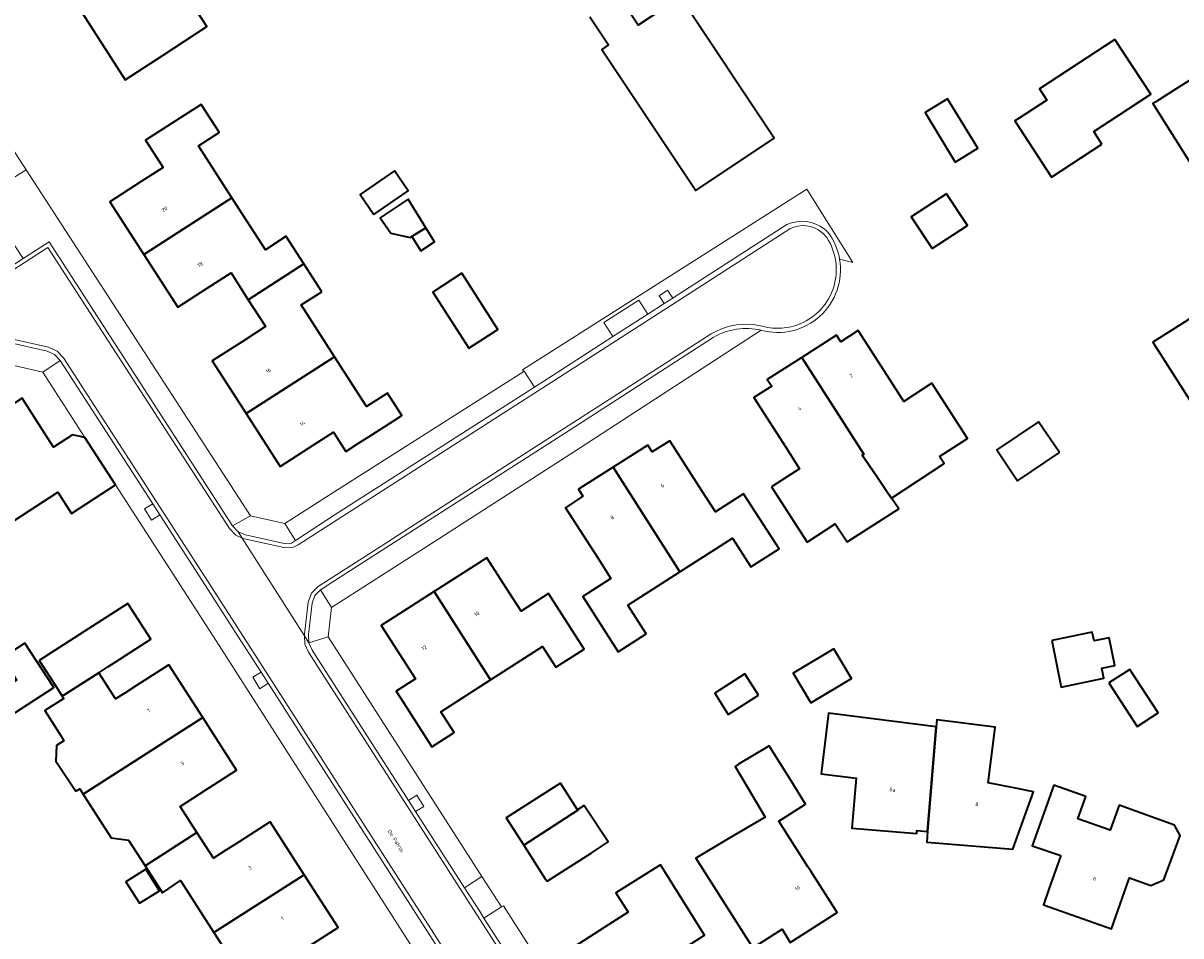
# Model space of a CAD drawing. Header units: metres. Extents: x 201541 to 204988, y 387833 to 394342.
# Tile 150 of 214: x 203321 to 203432, y 391518 to 391605. Entities that reach past the tile are written whole.
import ezdxf
from ezdxf.enums import TextEntityAlignment as Align

# ---------------------------------------------------------------- set-up
doc = ezdxf.new("R2010")
doc.units = ezdxf.units.M
doc.layers.get('Defpoints').update_dxf_attribs({"lineweight": 25})
for name, color, linetype, lineweight in [('B-WE-IE-TERREINAFSCHEIDING_KUNSTMATIG_HEKWERK-G', 20, 'IE-TERREINAFSCHEIDING-KUNSTMATIG', 18), ('B-WE-IE-TERREINAFSCHEIDING_KUNSTMATIG_MUUR-G', 90, 'IE-TERREINAFSCHEIDING-KUNSTMATIG-DICHT', 18), ('B-WE-OG-BEBOUWING-GV', 7, 'Continuous', 35), ('B-WE-OG-BEBOUWING-T18', 10, 'Continuous', 18), ('B-WE-OG-BEBOUWING_SCHUUR-GV', 7, 'Continuous', 35), ('B-WE-OG-TERREIN_CULTUURSCHEIDING-GV', 7, 'Continuous', 18), ('B-WE-OG-TERREIN_ERF-GV', 7, 'Continuous', 18), ('B-WE-VH-ONVERHARD-GV', 252, 'Continuous', 18), ('B-WE-VH-VERHARDING_ASFALT-GV', 252, 'Continuous', 18), ('B-WE-VH-VERHARDING_BETONSTRAATSTEEN-GV', 252, 'Continuous', 18), ('B-WE-VH-VERHARDING_OPEN-GV', 252, 'Continuous', 18), ('B-WE-VH-VERHARDING_TEGEL-GV', 252, 'Continuous', 18)]:
    doc.layers.add(name, color=color, linetype=linetype, lineweight=lineweight)
doc.styles.add('NLCS-ISO-M200-T18', font='NLCS-ISO.ttf', dxfattribs={"height": 0.36})
doc.linetypes.add('IE-TERREINAFSCHEIDING-KUNSTMATIG', pattern='A,4,[82,NLCS.SHX,S=0.75,R=90,X=0,Y=0],4,-2', length=10)
doc.linetypes.add('IE-TERREINAFSCHEIDING-KUNSTMATIG-DICHT', pattern='A,8,-1,[82,NLCS.SHX,S=0.75,R=90,X=0,Y=0],-1', length=10)

msp = doc.modelspace()

# ---------------------------------------------------------------- linework, layer by layer
at = {"layer": 'B-WE-IE-TERREINAFSCHEIDING_KUNSTMATIG_HEKWERK-G'}
msp.add_lwpolyline([(203396.071, 391589.322), (203368.92, 391572.071)], dxfattribs=at)
at = {"layer": 'B-WE-IE-TERREINAFSCHEIDING_KUNSTMATIG_MUUR-G'}
for points in [[(203334.606, 391553.991), (203330.035, 391561.08)], [(203367.091, 391520.867), (203370.96, 391514.78)]]:
    msp.add_lwpolyline(points, dxfattribs=at)
at = {"layer": 'B-WE-OG-BEBOUWING-GV'}
for points in [[(203324.603, 391613.673), (203322.805, 391612.494), (203325.298, 391608.605), (203325.766, 391608.905), (203327.041, 391606.915), (203326.563, 391606.609), (203330.941, 391599.762), (203334.586, 391602.145), (203338.771, 391604.881), (203334.622, 391611.227), (203332.443, 391609.801), (203330.83, 391612.244), (203331.329, 391612.591), (203328.81, 391616.432)], [(203424.249, 391593.635), (203423.464, 391594.833), (203425.864, 391596.405), (203428.922, 391598.408), (203425.492, 391603.643), (203418.274, 391598.914), (203418.975, 391597.844), (203416.351, 391596.125), (203415.925, 391595.846), (203419.438, 391590.483)], [(203435.508, 391587.357), (203438.084, 391588.982), (203442.312, 391591.649), (203438.439, 391597.791), (203439.327, 391598.351), (203439.178, 391598.593), (203438.287, 391598.031), (203435.919, 391601.786), (203431.703, 391599.126), (203429.403, 391597.674), (203429.125, 391597.499), (203434.69, 391588.657)], [(203332.745, 391583.096), (203341.158, 391588.502), (203337.964, 391593.463), (203339.948, 391594.74), (203339.931, 391594.767), (203338.216, 391597.431), (203332.902, 391594.01), (203334.58, 391591.403), (203332.486, 391590.055), (203329.502, 391588.134)], [(203410.242, 391591.922), (203412.396, 391593.239), (203409.506, 391597.965), (203407.352, 391596.648)], [(203354.717, 391586.924), (203357.992, 391589.178), (203356.678, 391591.087), (203353.403, 391588.832)], [(203341.158, 391588.502), (203332.745, 391583.096), (203335.988, 391578.06), (203338.8, 391579.871), (203341.064, 391581.329), (203342.716, 391578.763), (203348.033, 391582.184), (203346.344, 391584.808), (203346.331, 391584.828), (203344.346, 391583.55)], [(203358.175, 391584.701), (203358.336, 391584.801), (203359.679, 391585.634), (203357.976, 391588.38), (203355.299, 391586.596), (203356.342, 391585.121)], [(203408.029, 391583.652), (203411.4, 391585.865), (203409.414, 391588.889), (203406.043, 391586.675)], [(203349.737, 391579.536), (203348.033, 391582.184), (203342.716, 391578.763), (203344.254, 391576.376), (203344.363, 391576.205), (203342.217, 391574.823), (203339.28, 391572.932), (203342.52, 391567.898), (203350.957, 391573.305), (203347.763, 391578.266)], [(203363.122, 391581.292), (203360.329, 391579.505), (203363.767, 391574.13), (203366.56, 391575.917)], [(203438.816, 391559.491), (203442.705, 391561.945), (203446.933, 391564.613), (203445.543, 391566.817), (203444.101, 391569.075), (203446.878, 391570.849), (203442.567, 391577.597), (203438.935, 391575.277), (203436.346, 391579.33), (203432.133, 391576.639), (203429.099, 391574.701)], [(203408.722, 391563.785), (203411.404, 391565.518), (203408.01, 391570.793), (203405.323, 391569.055), (203404.027, 391571.073), (203400.981, 391575.816), (203399.315, 391574.746), (203398.91, 391575.377), (203395.6, 391573.262), (203401.496, 391564.03), (203401.347, 391563.935), (203402.678, 391561.97), (203403.828, 391560.274), (203404.142, 391559.81), (203404.158, 391559.821), (203409.187, 391563.136)], [(203349.001, 391564.935), (203350.855, 391566.128), (203352.046, 391564.278), (203353.253, 391565.055), (203354.524, 391565.873), (203356.644, 391567.237), (203357.369, 391567.704), (203355.999, 391569.831), (203354.018, 391568.555), (203350.957, 391573.305), (203342.52, 391567.898), (203345.768, 391562.853)], [(203392.685, 391560.887), (203396.079, 391555.612), (203398.776, 391557.355), (203399.915, 391555.637), (203404.841, 391558.779), (203404.142, 391559.81), (203403.828, 391560.274), (203402.678, 391561.97), (203401.347, 391563.935), (203401.496, 391564.03), (203395.6, 391573.262), (203392.289, 391571.148), (203392.705, 391570.501), (203391.015, 391569.416), (203394.064, 391564.669), (203395.376, 391562.626)], [(203318.29, 391556.327), (203324.525, 391560.381), (203325.837, 391558.364), (203330.035, 391561.08), (203327.11, 391565.602), (203325.925, 391565.856), (203324.114, 391564.688), (203322.975, 391566.468), (203321.128, 391569.354), (203313.191, 391564.238), (203315.9, 391560.035)], [(203420.183, 391564.163), (203418.19, 391567.113), (203414.2, 391564.417), (203416.193, 391561.468)], [(203377.563, 391562.77), (203383.941, 391552.774), (203388.963, 391555.981), (203390.707, 391553.239), (203393.418, 391554.964), (203390.025, 391560.239), (203387.328, 391558.523), (203386.042, 391560.522), (203382.968, 391565.302), (203381.283, 391564.226), (203380.867, 391564.878)], [(203383.941, 391552.774), (203377.563, 391562.77), (203374.26, 391560.663), (203374.678, 391560.009), (203373.002, 391558.902), (203376.087, 391554.105), (203377.352, 391552.138), (203374.653, 391550.421), (203378.046, 391545.146), (203380.732, 391546.855), (203378.98, 391549.607)], [(203360.473, 391550.888), (203365.862, 391542.467), (203370.825, 391545.658), (203372.101, 391543.673), (203374.793, 391545.403), (203371.385, 391550.703), (203368.778, 391549.026), (203367.384, 391551.195), (203365.507, 391554.114)], [(203357.475, 391544.446), (203358.689, 391542.551), (203356.844, 391541.368), (203357.54, 391540.285), (203360.258, 391536.058), (203362.295, 391537.368), (203362.386, 391537.427), (203361.11, 391539.412), (203365.862, 391542.467), (203360.473, 391550.888), (203355.421, 391547.651)], [(203322.754, 391544.31), (203324.369, 391541.818), (203324.954, 391540.907), (203328.431, 391543.144), (203329.312, 391543.711), (203329.991, 391544.148), (203333.414, 391546.35), (203331.218, 391549.76), (203327.042, 391547.071)], [(203419.447, 391546.219), (203420.369, 391541.771), (203424.436, 391542.615), (203424.225, 391543.572), (203425.491, 391543.84), (203424.931, 391546.487), (203423.501, 391546.184), (203423.327, 391547.023)], [(203319.26, 391544.585), (203320.587, 391542.436), (203318.507, 391541.091), (203319.879, 391538.97), (203324.128, 391541.719), (203321.385, 391545.96)], [(203396.456, 391540.267), (203400.339, 391542.6), (203398.645, 391545.419), (203394.762, 391543.086)], [(203326.946, 391531.529), (203338.366, 391538.873), (203335.134, 391543.903), (203332.037, 391541.914), (203330.928, 391541.201), (203330.044, 391540.633), (203328.431, 391543.144), (203324.954, 391540.907), (203325.096, 391540.686), (203323.281, 391539.521), (203324.841, 391537.091), (203325.105, 391536.638), (203324.4, 391536.186), (203324.332, 391534.702), (203326.241, 391531.828), (203326.613, 391532.047)], [(203391.438, 391541.003), (203390.147, 391543.027), (203387.262, 391541.185), (203388.554, 391539.162)], [(203424.902, 391542.159), (203427.608, 391537.99), (203429.615, 391539.293), (203426.909, 391543.462)], [(203332.85, 391524.699), (203337.805, 391527.889), (203336.211, 391530.371), (203337.396, 391531.132), (203338.552, 391531.875), (203341.603, 391533.834), (203338.366, 391538.873), (203326.946, 391531.529), (203327.048, 391531.371), (203329.618, 391527.365), (203331.273, 391527.153)], [(203407.594, 391527.968), (203408.413, 391537.972), (203398.143, 391539.278), (203397.417, 391533.477), (203400.783, 391533.063), (203400.374, 391528.299), (203406.565, 391527.767), (203406.576, 391528.053)], [(203408.413, 391537.972), (203407.594, 391527.968), (203407.509, 391526.952), (203415.742, 391526.27), (203417.725, 391531.772), (203415.844, 391532.137), (203413.394, 391532.612), (203413.965, 391537.145), (203414.066, 391537.948), (203408.493, 391538.633)], [(203396.172, 391524.589), (203393.395, 391528.956), (203395.938, 391530.574), (203394.556, 391532.799), (203392.945, 391535.393), (203392.476, 391536.148), (203392.21, 391535.989), (203389.532, 391534.392), (203389.203, 391534.196), (203390.327, 391532.306), (203392.085, 391529.351), (203388.549, 391527.259), (203385.453, 391525.427), (203388.221, 391521.072), (203390.903, 391516.853), (203393.695, 391518.627), (203394.485, 391517.383), (203398.95, 391520.223), (203396.43, 391524.183)], [(203372.522, 391532.604), (203367.358, 391529.284), (203369.036, 391526.675), (203374.196, 391530), (203374.165, 391530.05)], [(203420.311, 391525.676), (203419.184, 391522.471), (203418.652, 391520.959), (203425.162, 391518.67), (203426.82, 391523.387), (203426.881, 391523.561), (203428.928, 391522.806), (203430.15, 391523.347), (203431.729, 391527.586), (203431.188, 391528.571), (203425.879, 391530.477), (203425.027, 391528.105), (203421.957, 391529.19), (203422.704, 391531.304), (203419.642, 391532.386), (203417.593, 391526.591)], [(203369.036, 391526.675), (203371.078, 391523.465), (203371.116, 391523.405), (203371.252, 391523.228), (203375.471, 391525.91), (203377.092, 391526.991), (203374.896, 391530.286), (203374.819, 391530.402), (203374.787, 391530.449), (203374.165, 391530.05), (203374.196, 391530)], [(203341.854, 391526.992), (203340.583, 391526.174), (203339.396, 391525.411), (203337.805, 391527.889), (203332.85, 391524.699), (203334.513, 391522.11), (203336.252, 391523.285), (203339.436, 391518.312), (203348.055, 391523.83), (203344.802, 391528.887)], [(203332.326, 391521.117), (203334.22, 391522.31), (203332.928, 391524.362), (203331.033, 391523.17)], [(203377.15, 391519.092), (203372.942, 391516.391), (203373.123, 391516.109), (203378.762, 391507.325), (203386.584, 391512.332), (203383.888, 391516.543), (203386.284, 391518.076), (203382.09, 391524.783), (203377.826, 391522.117), (203378.982, 391520.268)], [(203348.055, 391523.83), (203339.436, 391518.312), (203342.721, 391513.199), (203341.057, 391512.13), (203342.675, 391509.612), (203346.103, 391511.815), (203347.56, 391512.751), (203345.903, 391515.331), (203347.09, 391516.09), (203348.22, 391516.817), (203351.295, 391518.794)]]:
    msp.add_lwpolyline(points, close=True, dxfattribs=at)
for points in [[(203375.335, 391605.784), (203377.119, 391603.108), (203376.476, 391602.679), (203385.445, 391589.205), (203392.949, 391594.2), (203383.985, 391607.664)], [(203383.582, 391607.396), (203379.963, 391604.987), (203378.289, 391607.502)]]:
    msp.add_lwpolyline(points, dxfattribs=at)
at = {"layer": 'B-WE-OG-BEBOUWING_SCHUUR-GV'}
msp.add_lwpolyline([(203359.679, 391585.634), (203358.336, 391584.801), (203359.188, 391583.453), (203360.513, 391584.29)], close=True, dxfattribs=at)
at = {"layer": 'B-WE-OG-TERREIN_CULTUURSCHEIDING-GV'}
msp.add_lwpolyline([(203399.195, 391582.638), (203400.451, 391582.314), (203396.071, 391589.322), (203368.92, 391572.071), (203369.031, 391571.923), (203369.078, 391571.953), (203370.055, 391570.432), (203371.823, 391571.564), (203377.54, 391575.247), (203376.676, 391576.587), (203380.019, 391578.741), (203380.882, 391577.401), (203382.432, 391578.4), (203381.945, 391579.156), (203382.762, 391579.683), (203383.25, 391578.926), (203383.397, 391579.021), (203394.158, 391585.965)], dxfattribs=at)
for points in [[(203394.158, 391585.965, -0.2748802), (203397.746, 391585.514)], [(203397.746, 391585.514, -0.0625003), (203398.297, 391584.932)], [(203398.297, 391584.932, -0.1038722), (203399.195, 391582.638)]]:
    msp.add_lwpolyline(points, format="xyb", dxfattribs=at)
at = {"layer": 'B-WE-OG-TERREIN_ERF-GV'}
for points in [[(203334.586, 391602.145), (203330.941, 391599.762), (203326.563, 391606.609), (203327.041, 391606.915), (203325.766, 391608.905), (203325.298, 391608.605), (203322.805, 391612.494), (203324.603, 391613.673), (203328.81, 391616.432), (203331.329, 391612.591), (203330.83, 391612.244), (203332.443, 391609.801), (203334.622, 391611.227), (203338.771, 391604.881)], [(203425.864, 391596.405), (203423.464, 391594.833), (203424.249, 391593.635), (203419.438, 391590.483), (203415.925, 391595.846), (203416.351, 391596.125), (203418.975, 391597.844), (203418.274, 391598.914), (203425.492, 391603.643), (203428.922, 391598.408)], [(203438.084, 391588.982), (203435.508, 391587.357), (203434.69, 391588.657), (203429.125, 391597.499), (203429.403, 391597.674), (203431.703, 391599.126), (203435.919, 391601.786), (203438.287, 391598.031), (203439.178, 391598.593), (203439.327, 391598.351), (203438.439, 391597.791), (203442.312, 391591.649)], [(203332.902, 391594.01), (203338.216, 391597.431), (203339.931, 391594.767), (203339.948, 391594.74), (203337.964, 391593.463), (203341.158, 391588.502), (203344.346, 391583.55), (203346.331, 391584.828), (203346.344, 391584.808), (203348.033, 391582.184), (203349.737, 391579.536), (203347.763, 391578.266), (203350.957, 391573.305), (203354.018, 391568.555), (203355.999, 391569.831), (203357.369, 391567.704), (203356.644, 391567.237), (203354.524, 391565.873), (203353.253, 391565.055), (203352.046, 391564.278), (203350.855, 391566.128), (203349.001, 391564.935), (203345.768, 391562.853), (203342.52, 391567.898), (203339.28, 391572.932), (203342.217, 391574.823), (203344.363, 391576.205), (203344.254, 391576.376), (203342.716, 391578.763), (203341.064, 391581.329), (203338.8, 391579.871), (203335.988, 391578.06), (203332.745, 391583.096), (203329.502, 391588.134), (203332.486, 391590.055), (203334.58, 391591.403)], [(203410.242, 391591.922), (203407.352, 391596.648), (203409.506, 391597.965), (203412.396, 391593.239)], [(203356.678, 391591.087), (203357.992, 391589.178), (203354.717, 391586.924), (203353.403, 391588.832)], [(203358.336, 391584.801), (203358.175, 391584.701), (203356.342, 391585.121), (203355.299, 391586.596), (203357.976, 391588.38), (203359.679, 391585.634)], [(203411.4, 391585.865), (203408.029, 391583.652), (203406.043, 391586.675), (203409.414, 391588.889)], [(203363.122, 391581.292), (203366.56, 391575.917), (203363.767, 391574.13), (203360.329, 391579.505)], [(203442.705, 391561.945), (203438.816, 391559.491), (203429.099, 391574.701), (203432.133, 391576.639), (203436.346, 391579.33), (203438.935, 391575.277), (203442.567, 391577.597), (203446.878, 391570.849), (203444.101, 391569.075), (203445.543, 391566.817), (203446.933, 391564.613)], [(203408.01, 391570.793), (203411.404, 391565.518), (203408.722, 391563.785), (203409.187, 391563.136), (203404.158, 391559.821), (203404.142, 391559.81), (203404.841, 391558.779), (203399.915, 391555.637), (203398.776, 391557.355), (203396.079, 391555.612), (203392.685, 391560.887), (203395.376, 391562.626), (203394.064, 391564.669), (203391.015, 391569.416), (203392.705, 391570.501), (203392.289, 391571.148), (203395.6, 391573.262), (203398.91, 391575.377), (203399.315, 391574.746), (203400.981, 391575.816), (203404.027, 391571.073), (203405.323, 391569.055)], [(203416.193, 391561.468), (203414.2, 391564.417), (203418.19, 391567.113), (203420.183, 391564.163)], [(203380.732, 391546.855), (203378.046, 391545.146), (203374.653, 391550.421), (203377.352, 391552.138), (203376.087, 391554.105), (203373.002, 391558.902), (203374.678, 391560.009), (203374.26, 391560.663), (203377.563, 391562.77), (203380.867, 391564.878), (203381.283, 391564.226), (203382.968, 391565.302), (203386.042, 391560.522), (203387.328, 391558.523), (203390.025, 391560.239), (203393.418, 391554.964), (203390.707, 391553.239), (203388.963, 391555.981), (203383.941, 391552.774), (203378.98, 391549.607)], [(203357.54, 391540.285), (203356.844, 391541.368), (203358.689, 391542.551), (203357.475, 391544.446), (203355.421, 391547.651), (203360.473, 391550.888), (203365.507, 391554.114), (203367.384, 391551.195), (203368.778, 391549.026), (203371.385, 391550.703), (203374.793, 391545.403), (203372.101, 391543.673), (203370.825, 391545.658), (203365.862, 391542.467), (203361.11, 391539.412), (203362.386, 391537.427), (203362.295, 391537.368), (203360.258, 391536.058)], [(203420.369, 391541.771), (203419.447, 391546.219), (203423.327, 391547.023), (203423.501, 391546.184), (203424.931, 391546.487), (203425.491, 391543.84), (203424.225, 391543.572), (203424.436, 391542.615)], [(203318.507, 391541.091), (203320.587, 391542.436), (203319.26, 391544.585), (203321.385, 391545.96), (203324.128, 391541.719), (203319.879, 391538.97)], [(203398.645, 391545.419), (203400.339, 391542.6), (203396.456, 391540.267), (203394.762, 391543.086)], [(203390.147, 391543.027), (203391.438, 391541.003), (203388.554, 391539.162), (203387.262, 391541.185)], [(203424.902, 391542.159), (203426.909, 391543.462), (203429.615, 391539.293), (203427.608, 391537.99)], [(203415.844, 391532.137), (203417.725, 391531.772), (203415.742, 391526.27), (203407.509, 391526.952), (203407.594, 391527.968), (203406.576, 391528.053), (203406.565, 391527.767), (203400.374, 391528.299), (203400.783, 391533.063), (203397.417, 391533.477), (203398.143, 391539.278), (203408.413, 391537.972), (203408.493, 391538.633), (203414.066, 391537.948), (203413.965, 391537.145), (203413.394, 391532.612)], [(203395.938, 391530.574), (203393.395, 391528.956), (203396.172, 391524.589), (203396.43, 391524.183), (203398.95, 391520.223), (203394.485, 391517.383), (203393.695, 391518.627), (203390.903, 391516.853), (203388.221, 391521.072), (203385.453, 391525.427), (203388.549, 391527.259), (203392.085, 391529.351), (203390.327, 391532.306), (203389.203, 391534.196), (203389.532, 391534.392), (203392.21, 391535.989), (203392.476, 391536.148), (203392.945, 391535.393), (203394.556, 391532.799)], [(203369.036, 391526.675), (203367.358, 391529.284), (203372.522, 391532.604), (203374.165, 391530.05), (203374.787, 391530.449), (203374.819, 391530.402), (203374.896, 391530.286), (203377.092, 391526.991), (203375.471, 391525.91), (203371.252, 391523.228), (203371.116, 391523.405), (203371.078, 391523.465)], [(203417.593, 391526.591), (203419.642, 391532.386), (203422.704, 391531.304), (203421.957, 391529.19), (203425.027, 391528.105), (203425.879, 391530.477), (203431.188, 391528.571), (203431.729, 391527.586), (203430.15, 391523.347), (203428.928, 391522.806), (203426.881, 391523.561), (203426.82, 391523.387), (203425.162, 391518.67), (203418.652, 391520.959), (203419.184, 391522.471), (203420.311, 391525.676)], [(203332.326, 391521.117), (203331.033, 391523.17), (203332.928, 391524.362), (203334.22, 391522.31)], [(203386.284, 391518.076), (203383.888, 391516.543), (203386.584, 391512.332), (203378.762, 391507.325), (203373.123, 391516.109), (203372.942, 391516.391), (203377.15, 391519.092), (203378.982, 391520.268), (203377.826, 391522.117), (203382.09, 391524.783)]]:
    msp.add_lwpolyline(points, close=True, dxfattribs=at)
for points in [[(203383.985, 391607.664), (203392.949, 391594.2), (203385.445, 391589.205), (203376.476, 391602.679), (203377.119, 391603.108), (203375.335, 391605.784)], [(203378.289, 391607.502), (203379.963, 391604.987), (203383.582, 391607.396)], [(203318.262, 391596.148), (203321.488, 391591.187), (203342.932, 391558.132), (203346.191, 391557.401), (203350.991, 391560.453), (203369.031, 391571.923), (203368.92, 391572.071), (203396.071, 391589.322), (203400.451, 391582.314), (203399.195, 391582.638)], [(203391.715, 391575.848), (203373.982, 391564.322), (203361, 391555.997), (203350.677, 391549.377), (203350.343, 391546.568), (203365.024, 391523.676), (203366.887, 391520.771), (203367.091, 391520.867), (203370.96, 391514.78), (203370.785, 391514.666), (203374.57, 391508.753), (203375.844, 391506.764), (203376.255, 391506.278), (203376.819, 391505.985), (203382.692, 391504.608)], [(203321.128, 391569.354), (203322.975, 391566.468), (203324.114, 391564.688), (203325.925, 391565.856), (203327.11, 391565.602), (203323.084, 391571.859), (203319.086, 391572.788)], [(203359.225, 391515.577), (203339.654, 391546.176), (203337.815, 391549.052), (203334.606, 391553.991), (203330.035, 391561.08), (203325.837, 391558.364), (203324.525, 391560.381), (203318.29, 391556.327)], [(203342.721, 391513.199), (203339.436, 391518.312), (203336.252, 391523.285), (203334.513, 391522.11), (203332.85, 391524.699), (203331.273, 391527.153), (203329.618, 391527.365), (203327.048, 391531.371), (203326.946, 391531.529), (203326.613, 391532.047), (203326.241, 391531.828), (203324.332, 391534.702), (203324.4, 391536.186), (203325.105, 391536.638), (203324.841, 391537.091), (203323.281, 391539.521), (203325.096, 391540.686), (203324.954, 391540.907), (203324.369, 391541.818), (203322.754, 391544.31), (203327.042, 391547.071), (203331.218, 391549.76), (203333.414, 391546.35), (203329.991, 391544.148), (203329.312, 391543.711), (203328.431, 391543.144), (203330.044, 391540.633), (203330.928, 391541.201), (203332.037, 391541.914), (203335.134, 391543.903), (203338.366, 391538.873), (203341.603, 391533.834), (203338.552, 391531.875), (203337.396, 391531.132), (203336.211, 391530.371), (203337.805, 391527.889), (203339.396, 391525.411), (203340.583, 391526.174), (203341.854, 391526.992), (203344.802, 391528.887), (203348.055, 391523.83), (203351.295, 391518.794), (203348.22, 391516.817)]]:
    msp.add_lwpolyline(points, dxfattribs=at)
msp.add_lwpolyline([(203399.195, 391582.638, -0.5465298), (203391.715, 391575.848)], format="xyb", dxfattribs=at)
at = {"layer": 'B-WE-VH-ONVERHARD-GV'}
for points in [[(203332.809, 391558.799), (203333.471, 391557.696), (203334.271, 391558.219), (203333.596, 391559.266)], [(203344.619, 391542.128), (203343.946, 391543.176), (203343.158, 391542.709), (203343.82, 391541.606)], [(203358.021, 391530.924), (203358.693, 391529.876), (203359.487, 391530.347), (203358.826, 391531.45)]]:
    msp.add_lwpolyline(points, close=True, dxfattribs=at)
at = {"layer": 'B-WE-VH-VERHARDING_ASFALT-GV'}
for points in [[(203394.429, 391585.545), (203383.668, 391578.601), (203372.093, 391571.144), (203351.294, 391557.819), (203347.494, 391555.353), (203347.027, 391555.136), (203346.113, 391555.093), (203342.34, 391555.917), (203342.142, 391556.003), (203348.073, 391546.652)], [(203348.073, 391546.652), (203348.071, 391546.81), (203348.438, 391549.868), (203348.737, 391550.726), (203349.374, 391551.377), (203355.299, 391555.179), (203358.12, 391556.99), (203369.896, 391564.547), (203376.725, 391568.936), (203386.921, 391575.497)]]:
    msp.add_lwpolyline(points, dxfattribs=at)
for points in [[(203397.492, 391585.205, 0.2970939), (203394.429, 391585.545)], [(203397.968, 391584.704, 0.0624738), (203397.492, 391585.205)], [(203395.437, 391576.475, 0.4687321), (203397.968, 391584.704)], [(203386.921, 391575.497, -0.1617878), (203390.913, 391576.391)], [(203390.913, 391576.391, -0.0381136), (203391.881, 391576.218)], [(203391.881, 391576.218, 0.163386), (203395.437, 391576.475)]]:
    msp.add_lwpolyline(points, format="xyb", dxfattribs=at)
msp.add_lwpolyline([(203272.629, 391545.808), (203317.901, 391574.892), (203318.755, 391575.18), (203319.642, 391575.138), (203323.642, 391574.226), (203324.453, 391573.862), (203325.074, 391573.226), (203339.229, 391551.264), (203368.877, 391505.07), (203372.601, 391507.489), (203364.512, 391520.067), (203348.455, 391545.092), (203348.102, 391545.876), (203348.073, 391546.652), (203342.142, 391556.003), (203341.528, 391556.27), (203340.905, 391556.904), (203323.563, 391583.76), (203316.319, 391579.078), (203297.593, 391567.025), (203294.876, 391565.298), (203270.266, 391549.507)], close=True, dxfattribs=at)
at = {"layer": 'B-WE-VH-VERHARDING_BETONSTRAATSTEEN-GV'}
for points in [[(203397.746, 391585.514, 0.2748802), (203394.158, 391585.965)], [(203394.429, 391585.545, -0.2970939), (203397.492, 391585.205)], [(203397.492, 391585.205, -0.0624738), (203397.968, 391584.704)], [(203398.297, 391584.932, 0.0625003), (203397.746, 391585.514)], [(203399.195, 391582.638, 0.1038722), (203398.297, 391584.932)], [(203397.968, 391584.704, -0.4687321), (203395.437, 391576.475)], [(203391.715, 391575.848, 0.5465298), (203399.195, 391582.638)], [(203390.913, 391576.391, 0.1617878), (203386.921, 391575.497)], [(203391.881, 391576.218, 0.0381136), (203390.913, 391576.391)], [(203395.437, 391576.475, -0.163386), (203391.881, 391576.218)], [(203387.132, 391575.157, -0.1976154), (203391.715, 391575.848)]]:
    msp.add_lwpolyline(points, format="xyb", dxfattribs=at)
for points in [[(203394.158, 391585.965), (203383.397, 391579.021), (203383.25, 391578.926), (203382.432, 391578.4), (203380.882, 391577.401), (203377.54, 391575.247), (203371.823, 391571.564), (203370.055, 391570.432), (203351.023, 391558.239), (203347.222, 391555.772), (203346.845, 391555.528), (203346.147, 391555.495), (203342.464, 391556.299), (203341.76, 391556.605), (203342.142, 391556.003), (203342.34, 391555.917), (203346.113, 391555.093), (203347.027, 391555.136), (203347.494, 391555.353), (203351.294, 391557.819), (203372.093, 391571.144), (203383.668, 391578.601), (203394.429, 391585.545)], [(203319.588, 391574.74), (203323.514, 391573.845), (203324.22, 391573.528), (203324.76, 391572.975), (203333.596, 391559.266), (203334.271, 391558.219), (203338.893, 391551.048), (203341.731, 391546.626), (203343.946, 391543.176), (203344.619, 391542.128), (203353.38, 391528.479), (203362.258, 391514.645), (203362.931, 391513.596), (203368.542, 391504.852), (203368.877, 391505.07), (203339.229, 391551.264), (203325.074, 391573.226), (203324.453, 391573.862), (203323.642, 391574.226), (203319.642, 391575.138)], [(203386.921, 391575.497), (203376.725, 391568.936), (203369.896, 391564.547), (203358.12, 391556.99), (203355.299, 391555.179), (203349.374, 391551.377), (203348.737, 391550.726), (203348.438, 391549.868), (203348.071, 391546.81), (203348.073, 391546.652), (203348.484, 391546.004), (203348.471, 391546.789), (203348.83, 391549.777), (203349.085, 391550.51), (203349.608, 391551.043), (203349.63, 391551.066), (203350.451, 391551.593)], [(203350.451, 391551.593), (203358.336, 391556.653), (203372.903, 391566.001), (203387.132, 391575.157)]]:
    msp.add_lwpolyline(points, dxfattribs=at)
for points in [[(203316.901, 391579.931), (203316.102, 391579.414), (203304.644, 391572.046), (203297.377, 391567.362), (203294.661, 391565.635), (203287.714, 391561.181), (203276.826, 391554.199), (203270.221, 391549.946), (203270.051, 391549.844), (203270.266, 391549.507), (203294.876, 391565.298), (203297.593, 391567.025), (203316.319, 391579.078), (203323.563, 391583.76), (203340.905, 391556.904), (203341.528, 391556.27), (203342.142, 391556.003), (203341.76, 391556.605), (203341.758, 391556.606), (203341.219, 391557.155), (203323.682, 391584.313), (203321.204, 391582.714), (203318.494, 391580.961)], [(203318.076, 391574.529), (203319.086, 391572.788), (203323.084, 391571.859), (203324.76, 391572.975), (203324.22, 391573.528), (203323.514, 391573.845), (203319.588, 391574.74), (203318.811, 391574.777)], [(203342.932, 391558.132), (203341.219, 391557.155), (203341.758, 391556.606), (203341.76, 391556.605), (203342.464, 391556.299), (203346.147, 391555.495), (203346.845, 391555.528), (203347.222, 391555.772), (203346.191, 391557.401)], [(203348.471, 391546.789), (203348.484, 391546.004), (203348.485, 391546.002), (203350.343, 391546.568), (203350.677, 391549.377), (203349.608, 391551.043), (203349.085, 391550.51), (203348.83, 391549.777)], [(203358.693, 391529.876), (203358.021, 391530.924), (203348.808, 391545.283), (203348.484, 391546.001), (203348.484, 391546.004), (203348.073, 391546.652), (203348.102, 391545.876), (203348.455, 391545.092), (203364.512, 391520.067), (203372.601, 391507.489), (203372.936, 391507.707), (203365.223, 391519.701), (203364.848, 391520.283), (203363.357, 391522.606)]]:
    msp.add_lwpolyline(points, close=True, dxfattribs=at)
at = {"layer": 'B-WE-VH-VERHARDING_OPEN-GV'}
for points in [[(203321.488, 391591.187), (203318.262, 391596.148), (203316.998, 391595.43), (203320.24, 391590.387)], [(203366.887, 391520.771), (203365.024, 391523.676), (203363.357, 391522.606), (203364.848, 391520.283), (203365.223, 391519.701)], [(203370.96, 391514.78), (203367.091, 391520.867), (203366.887, 391520.771), (203365.223, 391519.701), (203372.936, 391507.707), (203374.57, 391508.753), (203370.785, 391514.666)]]:
    msp.add_lwpolyline(points, close=True, dxfattribs=at)
at = {"layer": 'B-WE-VH-VERHARDING_TEGEL-GV'}
for points in [[(203341.219, 391557.155), (203342.932, 391558.132), (203321.488, 391591.187), (203320.24, 391590.387), (203293.581, 391573.289), (203291.009, 391571.637), (203262.953, 391553.615), (203264.015, 391551.962), (203267.517, 391554.192), (203274.651, 391558.747), (203284.6, 391565.119), (203291.981, 391569.882), (203294.661, 391565.635), (203297.377, 391567.362), (203294.711, 391571.616), (203302.3, 391576.492), (203312.91, 391583.309), (203318.45, 391586.881), (203321.204, 391582.714), (203323.682, 391584.313)], [(203383.25, 391578.926), (203382.762, 391579.683), (203381.945, 391579.156), (203382.432, 391578.4)], [(203377.54, 391575.247), (203380.882, 391577.401), (203380.019, 391578.741), (203376.676, 391576.587)], [(203369.031, 391571.923), (203350.991, 391560.453), (203346.191, 391557.401), (203347.222, 391555.772), (203351.023, 391558.239), (203370.055, 391570.432), (203369.078, 391571.953)], [(203358.021, 391530.924), (203358.826, 391531.45), (203359.487, 391530.347), (203358.693, 391529.876), (203363.357, 391522.606), (203365.024, 391523.676), (203350.343, 391546.568), (203348.485, 391546.002), (203348.484, 391546.004), (203348.484, 391546.001), (203348.808, 391545.283)]]:
    msp.add_lwpolyline(points, close=True, dxfattribs=at)
for points in [[(203372.903, 391566.001), (203358.336, 391556.653), (203350.451, 391551.593), (203349.63, 391551.066), (203349.608, 391551.043), (203350.677, 391549.377), (203361, 391555.997), (203373.982, 391564.322), (203391.715, 391575.848)], [(203387.132, 391575.157), (203372.903, 391566.001)], [(203362.258, 391514.645), (203353.38, 391528.479), (203344.619, 391542.128), (203343.82, 391541.606), (203343.158, 391542.709), (203343.946, 391543.176), (203341.731, 391546.626), (203338.893, 391551.048), (203334.271, 391558.219), (203333.471, 391557.696), (203332.809, 391558.799), (203333.596, 391559.266), (203324.76, 391572.975), (203323.084, 391571.859), (203327.11, 391565.602), (203330.035, 391561.08), (203334.606, 391553.991), (203337.815, 391549.052), (203339.654, 391546.176), (203359.225, 391515.577)]]:
    msp.add_lwpolyline(points, dxfattribs=at)
msp.add_lwpolyline([(203391.715, 391575.848, 0.1976154), (203387.132, 391575.157)], format="xyb", dxfattribs=at)

# ---------------------------------------------------------------- texts
at = {"layer": 'B-WE-OG-BEBOUWING-T18', "style": 'NLCS-ISO-M200-T18'}
for s, rotation, p in [('20', 32.7, (203334.715, 391587.425)), ('18', 32.7, (203338.111, 391582.152)), ('16', 32.7, (203344.642, 391571.991)), ('2', 32.5, (203400.306, 391571.522)), ('4', 32.5, (203395.375, 391568.372)), ('14', 32.7, (203347.89, 391566.946)), ('6', 32.5, (203382.261, 391561.023)), ('8', 32.5, (203377.482, 391557.974)), ('10', 32.6, (203364.552, 391548.751)), ('12', 32.6, (203359.509, 391545.52)), ('7', 32.7, (203333.196, 391539.52)), ('5', 32.7, (203336.431, 391534.485)), ('8a', 355.1, (203404.232, 391531.982)), ('8', 355.3, (203412.306, 391530.568)), ('3', 32.7, (203342.87, 391524.496)), ('6', 340.7, (203423.559, 391523.474)), ('10', 32.4, (203395.163, 391522.555)), ('1', 32.7, (203345.966, 391519.684))]:
    msp.add_text(s, height=0.36, rotation=rotation, dxfattribs=at).set_placement(p, align=Align.MIDDLE)
at = {"layer": 'Defpoints', "color": 250, "style": 'NLCS-ISO-M200-T18'}
msp.add_text('De Patrijs', height=0.36, rotation=302.7, dxfattribs=at).set_placement((203356.778, 391527.032), align=Align.MIDDLE)

doc.saveas('drawing.dxf')
